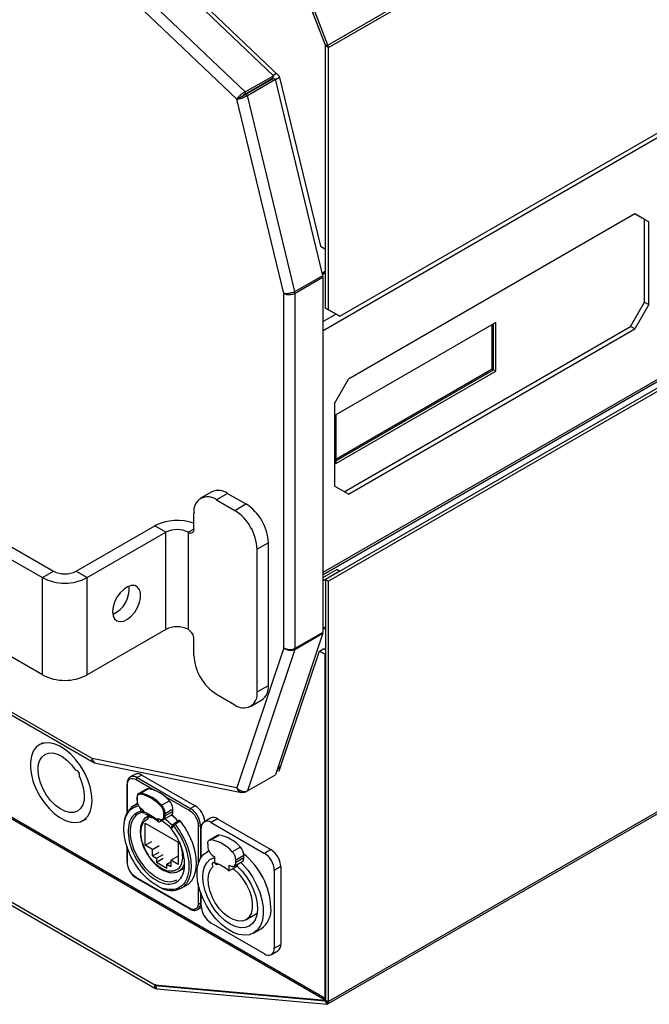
# Model space of a CAD drawing. Header units: millimetres. Extents: x 23 to 1798, y -1246 to 688.
# Tile 5 of 15: x 812 to 971, y -1103 to -855. Entities that reach past the tile are written whole.
import ezdxf

# ---------------------------------------------------------------- set-up
doc = ezdxf.new("R2010")
doc.units = ezdxf.units.MM

msp = doc.modelspace()

# ---------------------------------------------------------------- linework, layer by layer
at = {"color": 7, "linetype": 'Continuous', "lineweight": 25}
for p, q in [((890.02, -861.3), (1120.74, -728.1)), ((890.15, -861.94), (1120.74, -728.83)), ((892.98, -929.63), (1120.74, -798.15)), ((888.8, -933.19), (1120.74, -799.3)), ((876.29, -869.04), (839.45, -833.95)), ((840.4, -833.56), (877.73, -869.11)), ((869.21, -873.12), (832.38, -838.03)), ((867.06, -874.95), (830.6, -840.22)), ((889.4, -861.35), (883.02, -844.91)), ((890.02, -861.3), (883.64, -844.85)), ((883.55, -846.34), (889.44, -861.52)), ((888.8, -994.1), (1122.61, -859.13)), ((888.8, -994.68), (1123.08, -859.43)), ((1124.59, -860.19), (889.44, -995.94)), ((1125.46, -860.5), (890.15, -996.35)), ((889.4, -861.35), (890.02, -861.3)), ((889.44, -912.73), (889.44, -861.52)), ((890.15, -861.94), (889.44, -861.54)), ((889.44, -927.59), (889.44, -861.54)), ((890.15, -928), (890.15, -861.94)), ((869, -873.77), (876.07, -869.69)), ((869.05, -873.86), (876.12, -869.78)), ((869.21, -873.12), (876.29, -869.04)), ((869.72, -873.99), (876.79, -869.91)), ((876.29, -869.04), (876.07, -869.69)), ((876.79, -869.91), (876.12, -869.78)), ((877.04, -868.45), (876.19, -868.94)), ((888.76, -919.36), (876.79, -869.91)), ((877.81, -869.47), (876.82, -870.05)), ((877.73, -869.11), (888.1, -911.96)), ((869.21, -873.12), (869, -873.77)), ((867.77, -874.54), (867.06, -874.95)), ((878.91, -923.89), (867.06, -874.95)), ((869.72, -873.99), (869.05, -873.86)), ((881.69, -923.44), (869.72, -873.99)), ((967.29, -903.84), (895.17, -945.48)), ((967.29, -903.84), (970.83, -905.88)), ((969.77, -905.27), (967.29, -903.84)), ((970.83, -905.88), (969.77, -905.27)), ((969.77, -926.09), (969.77, -905.27)), ((970.83, -926.7), (970.83, -905.88)), ((888.1, -911.96), (889.44, -912.73)), ((881.69, -923.44), (888.76, -919.36)), ((881.73, -923.8), (888.8, -919.72)), ((888.8, -919.72), (888.47, -919.53)), ((889.44, -918.26), (888.61, -918.74)), ((889.44, -918.67), (888.7, -919.1)), ((888.8, -1009.2), (888.8, -919.72)), ((878.91, -1013.19), (878.91, -923.89)), ((881.73, -923.8), (881.35, -923.58)), ((881.73, -1013.28), (881.73, -923.8)), ((706.37, -927.73), (820.92, -993.85)), ((889.44, -927.59), (890.15, -928)), ((892.27, -929.22), (889.44, -927.59)), ((966.23, -932.21), (969.77, -926.09)), ((970.83, -926.7), (967.29, -932.83)), ((969.77, -926.09), (970.83, -926.7)), ((703.54, -929.36), (818.09, -995.49)), ((892.06, -929.1), (888.8, -930.98)), ((890.15, -928), (892.98, -929.63)), ((892.98, -929.63), (892.27, -929.22)), ((932.29, -931.19), (891.99, -954.46)), ((894.11, -973.85), (966.23, -932.21)), ((931.37, -942.91), (931.37, -931.72)), ((931.73, -943.11), (931.73, -931.52)), ((932.29, -943.44), (932.29, -931.19)), ((967.29, -932.83), (966.23, -932.21)), ((895.17, -974.46), (967.29, -932.83)), ((891.99, -965.64), (931.37, -942.91)), ((891.99, -966.05), (931.73, -943.11)), ((891.99, -966.71), (932.29, -943.44)), ((931.37, -942.91), (931.73, -943.11)), ((931.73, -943.11), (932.29, -943.44)), ((891.63, -951.6), (895.17, -945.48)), ((891.63, -951.6), (891.63, -972.42)), ((818.09, -1019.98), (703.54, -953.85)), ((891.99, -954.46), (891.99, -966.71)), ((889.86, -1102.95), (1140.18, -958.44)), ((1140.46, -957.8), (890.15, -1102.31)), ((860.76, -973.86), (857.93, -975.5)), ((864.76, -974.26), (861.93, -975.89)), ((864.76, -974.26), (869.36, -976.91)), ((895.17, -974.46), (891.63, -972.42)), ((861.93, -975.89), (866.53, -978.54)), ((866.53, -978.54), (869.36, -976.91)), ((856.28, -983.24), (856.28, -979.16)), ((826.58, -993.85), (846.38, -982.42)), ((829.41, -995.49), (849.21, -984.06)), ((849.21, -984.06), (846.38, -982.42)), ((849.21, -1008.55), (849.21, -984.06)), ((856.28, -983.24), (854.86, -984.06)), ((854.86, -1008.55), (854.86, -984.06)), ((875.02, -986.71), (872.19, -988.34)), ((875.02, -1022.64), (875.02, -986.71)), ((872.19, -1024.27), (872.19, -988.34)), ((818.09, -995.49), (820.92, -993.85)), ((826.58, -993.85), (829.41, -995.49)), ((892.34, -993.45), (888.8, -995.49)), ((893.05, -993.86), (888.8, -996.3)), ((892.34, -993.45), (893.05, -993.86)), ((830.6, -1041.09), (753.26, -996.45)), ((818.09, -1019.98), (818.09, -995.49)), ((829.41, -1019.98), (829.41, -995.49)), ((889.44, -995.94), (890.15, -996.35)), ((889.44, -995.94), (889.44, -1101.9)), ((890.15, -1102.31), (890.15, -996.35)), ((753.6, -997.32), (831.09, -1042.05)), ((849.21, -1008.55), (829.41, -1019.98)), ((888.76, -1009.51), (876.79, -1045.13)), ((881.69, -1013.59), (888.76, -1009.51)), ((881.73, -1013.28), (888.8, -1009.2)), ((888.76, -1009.51), (888.58, -1009.33)), ((889.44, -1007.88), (888.8, -1008.25)), ((889.44, -1008.18), (888.8, -1008.55)), ((856.28, -1015.09), (856.28, -1011)), ((878.91, -1013.19), (867.06, -1048.46)), ((881.69, -1013.59), (869.72, -1049.22)), ((877.77, -1044.2), (887.92, -1013.99)), ((887.92, -1013.99), (888.98, -1013.38)), ((887.92, -1013.99), (889.3, -1014.79)), ((888.98, -1013.38), (889.44, -1013.65)), ((889.44, -1014.71), (889.3, -1014.79)), ((889.3, -1101.41), (889.3, -1014.79)), ((872.19, -1024.27), (875.02, -1022.64)), ((861.93, -1024.88), (866.53, -1027.54)), ((870.53, -1027.93), (873.36, -1026.3)), ((889.33, -1101.94), (773.36, -1034.99)), ((773.91, -1034.8), (889.3, -1101.41)), ((818.18, -1037.13), (817.33, -1037.62)), ((867.06, -1048.46), (830.6, -1041.09)), ((831.57, -1042.22), (868.27, -1049.64)), ((877.15, -1044.07), (877.77, -1044.2)), ((877.29, -1043.65), (878.12, -1043.17)), ((878.19, -1042.96), (877.36, -1043.44)), ((877.77, -1043.37), (878.03, -1043.43)), ((841.38, -1045.06), (840.24, -1045.71)), ((840.24, -1045.71), (840.3, -1045.68)), ((841.71, -1046.37), (846.32, -1049.04)), ((843.13, -1045.23), (841.99, -1045.88)), ((841.99, -1045.88), (855.43, -1053.64)), ((843.13, -1045.23), (856.56, -1052.99)), ((869.72, -1049.22), (876.79, -1045.13)), ((839.4, -1047.48), (839.4, -1054.76)), ((839.52, -1054.55), (839.52, -1047.64)), ((844.33, -1048.74), (842.35, -1049.88)), ((842.82, -1049.79), (844.8, -1048.65)), ((869.21, -1049.51), (869.72, -1049.22)), ((841.88, -1050.88), (841.88, -1051.54)), ((841.94, -1050.96), (841.94, -1051.62)), ((848.12, -1052.85), (850.1, -1051.71)), ((848.58, -1050.34), (855.15, -1054.13)), ((842.09, -1052.39), (841.09, -1052.96)), ((842.56, -1053.25), (843.01, -1054.39)), ((849.01, -1054.88), (850.99, -1053.73)), ((850.99, -1054.4), (850.99, -1053.73)), ((856.56, -1052.99), (855.43, -1053.64)), ((828.33, -1056.68), (829.18, -1056.19)), ((843.65, -1054.6), (843.65, -1054.75)), ((843.66, -1054.65), (843.66, -1054.75)), ((844.64, -1055.59), (844.54, -1055.65)), ((845.51, -1055.95), (845.96, -1055.99)), ((847.54, -1056.39), (847.24, -1056.56)), ((847.24, -1056.56), (847.24, -1056.94)), ((847.73, -1056.93), (848.37, -1056.57)), ((848.59, -1056.46), (850.57, -1055.32)), ((848.72, -1055.54), (848.72, -1054.88)), ((850.99, -1054.4), (849.01, -1055.54)), ((849.01, -1055.54), (849.01, -1054.88)), ((852.57, -1056.71), (851.23, -1057.48)), ((860.47, -1056.08), (858.84, -1057.02)), ((862.22, -1056.25), (860.59, -1057.19)), ((862.22, -1056.25), (875.65, -1064.01)), ((843.99, -1062.9), (843.99, -1057.35)), ((843.99, -1057.35), (852.33, -1062.16)), ((851.1, -1057.6), (850.55, -1058.38)), ((850.6, -1058.77), (851.15, -1057.99)), ((852.92, -1056.86), (851.58, -1057.64)), ((857.34, -1057.93), (857.34, -1067.69)), ((858.27, -1057.71), (857.9, -1057.93)), ((857.9, -1057.93), (857.9, -1066.27)), ((858.12, -1065.92), (858.12, -1058.62)), ((860.59, -1057.19), (874.03, -1064.95)), ((862.21, -1060.43), (860.16, -1061.61)), ((862.68, -1060.34), (860.63, -1061.52)), ((839.4, -1063.08), (839.4, -1067.07)), ((839.52, -1067.24), (839.52, -1063.42)), ((843.99, -1062.9), (845.67, -1061.93)), ((845.83, -1063.96), (843.99, -1062.9)), ((845.83, -1063.96), (847.51, -1062.99)), ((845.83, -1065.6), (845.83, -1063.96)), ((852.33, -1062.16), (852.33, -1067.72)), ((859.74, -1062.53), (859.74, -1063.19)), ((867.98, -1063.4), (865.93, -1064.58)), ((875.65, -1064.01), (874.03, -1064.95)), ((846.45, -1098.14), (788.81, -1064.87)), ((846.45, -1098.96), (788.81, -1065.68)), ((845.83, -1065.6), (847.51, -1064.62)), ((845.83, -1065.6), (846.85, -1066.19)), ((846.85, -1066.19), (848.53, -1065.21)), ((846.85, -1066.19), (846.85, -1067.25)), ((848.53, -1066.28), (846.85, -1067.25)), ((850.49, -1066.66), (852.18, -1065.68)), ((850.49, -1066.66), (850.49, -1068.29)), ((852.33, -1067.72), (850.49, -1066.66)), ((860.01, -1064.31), (859.5, -1064.61)), ((861.16, -1065.64), (861.51, -1065.85)), ((861.51, -1067.34), (861.51, -1065.85)), ((866.81, -1066.61), (868.86, -1065.42)), ((868.86, -1066.09), (866.81, -1067.27)), ((866.81, -1067.27), (866.81, -1066.61)), ((868.86, -1066.09), (868.86, -1065.42)), ((849.47, -1068.76), (846.85, -1067.25)), ((849.47, -1067.7), (850.49, -1067.11)), ((849.47, -1068.76), (849.47, -1067.7)), ((849.47, -1067.7), (850.49, -1068.29)), ((852.49, -1069.42), (853.8, -1068.66)), ((861.51, -1067.06), (861.06, -1067.32)), ((862.23, -1067.58), (861.84, -1067.8)), ((861.84, -1067.8), (862.41, -1067.65)), ((865.05, -1067.89), (865.4, -1068.09)), ((865.05, -1067.89), (865.05, -1069.38)), ((865.05, -1069.38), (867.17, -1068.15)), ((866.4, -1068.19), (868.45, -1067.01)), ((867.17, -1067.75), (867.17, -1068.15)), ((878.13, -1068.29), (876.5, -1069.23)), ((878.13, -1068.29), (878.13, -1087.89)), ((855.15, -1078.79), (841.71, -1071.03)), ((841.79, -1071.22), (855.23, -1078.97)), ((876.5, -1069.23), (876.5, -1088.83)), ((853.08, -1073.75), (854.43, -1072.97)), ((857.34, -1072.66), (857.34, -1077.52)), ((857.9, -1074.73), (857.9, -1077.52)), ((858.12, -1078.22), (858.12, -1075.32)), ((857.18, -1079.13), (858.13, -1078.57)), ((858.12, -1077.4), (857.9, -1077.52)), ((857.18, -1079.13), (857.13, -1079.15)), ((869.35, -1081.67), (872.21, -1080.02)), ((874.03, -1090.26), (860.59, -1082.5)), ((871.3, -1085.05), (873.21, -1083.94)), ((876.5, -1088.83), (878.13, -1087.89)), ((875.78, -1090.43), (877.4, -1089.49)), ((846.44, -1098.07), (889.33, -1101.94)), ((846.55, -1098.08), (846.45, -1098.14)), ((846.45, -1098.96), (846.45, -1098.14)), ((846.52, -1098.17), (846.7, -1099.06)), ((846.73, -1098.09), (846.54, -1098.21)), ((846.54, -1098.21), (889.35, -1102.07)), ((846.54, -1098.21), (846.89, -1099.12)), ((846.89, -1099.12), (889.7, -1102.98)), ((889.44, -1101.33), (889.3, -1101.41)), ((889.44, -1101.81), (889.33, -1101.94)), ((889.7, -1102.98), (889.35, -1102.07)), ((889.4, -1102.04), (890.02, -1102.8)), ((889.44, -1101.9), (890.15, -1102.31))]:
    msp.add_line(p, q, dxfattribs=at)
at = {"color": 7, "linetype": 'Continuous', "lineweight": 25, "flags": 128}
for points in [[(835.77, -1004.06), (835.9, -1005.09), (836.29, -1005.89), (836.89, -1006.4), (837.68, -1006.58), (838.59, -1006.43), (839.55, -1005.95), (840.49, -1005.18), (841.35, -1004.18), (842.05, -1003.01), (842.55, -1001.78), (842.81, -1000.55), (842.81, -999.44), (842.55, -998.52), (842.05, -997.86), (841.35, -997.51), (840.49, -997.49), (839.55, -997.81), (838.59, -998.44), (837.68, -999.33), (836.89, -1000.43), (836.29, -1001.64), (835.9, -1002.88), (835.77, -1004.06)], [(830.61, -1051.64), (830.48, -1049.97), (830.11, -1048.2), (829.51, -1046.4), (828.69, -1044.62), (827.68, -1042.93), (826.52, -1041.37), (825.24, -1040), (823.88, -1038.85), (822.48, -1037.98), (821.1, -1037.4), (819.77, -1037.13), (818.55, -1037.18), (817.46, -1037.56), (816.54, -1038.24), (815.82, -1039.21), (815.33, -1040.43), (815.08, -1041.87), (815.08, -1043.48), (815.33, -1045.21), (815.82, -1047), (816.54, -1048.8), (817.46, -1050.54), (818.55, -1052.17), (819.77, -1053.65), (821.1, -1054.91), (822.48, -1055.92), (823.88, -1056.65), (825.24, -1057.08), (826.52, -1057.19), (827.68, -1056.97), (828.69, -1056.44), (829.51, -1055.61), (830.11, -1054.51), (830.48, -1053.17), (830.61, -1051.64)], [(827.41, -1045.61), (828.06, -1047.17), (828.48, -1048.73), (828.66, -1050.22), (828.59, -1051.58), (828.26, -1052.75), (827.7, -1053.67), (826.93, -1054.31), (825.98, -1054.64), (824.9, -1054.64), (823.72, -1054.32), (822.51, -1053.69), (821.31, -1052.78), (820.18, -1051.62), (819.16, -1050.26), (818.3, -1048.78), (817.64, -1047.22), (817.2, -1045.66), (817.01, -1044.16), (817.07, -1042.79), (817.38, -1041.61), (817.92, -1040.68), (818.68, -1040.02), (819.62, -1039.67), (820.7, -1039.65), (821.87, -1039.95), (823.08, -1040.57), (824.29, -1041.47), (825.42, -1042.61), (826.45, -1043.96)], [(841.09, -1052.96), (841.42, -1052.79), (842.14, -1052.54)], [(843.97, -1068.57), (843.95, -1068.55), (842.86, -1067.1), (841.92, -1065.52), (841.17, -1063.86), (840.63, -1062.18), (840.33, -1060.54), (840.27, -1059.01), (840.46, -1057.63), (840.9, -1056.47), (840.94, -1056.38)], [(852.59, -1062.02), (852.63, -1062.09), (853.26, -1064.19), (853.42, -1066.15), (853.09, -1067.72), (852.34, -1068.85), (851.16, -1069.47), (849.7, -1069.44), (848.16, -1068.82), (846.62, -1067.67), (845.16, -1066), (843.98, -1064.02), (843.22, -1062.02), (842.9, -1060.08), (843.05, -1058.29), (843.69, -1056.93), (844.7, -1056.15), (844.7, -1056.15)], [(843.54, -1056.63), (844.02, -1056.04), (844.64, -1055.59)], [(844.65, -1055.63), (844.65, -1055.63), (844.67, -1055.64), (844.7, -1055.63), (844.75, -1055.62)], [(844.75, -1055.62), (844.78, -1055.7), (844.81, -1055.79), (844.82, -1055.87), (844.82, -1055.95), (844.81, -1056.02), (844.78, -1056.08), (844.75, -1056.12), (844.7, -1056.15)], [(844.75, -1055.62), (844.72, -1055.52), (844.71, -1055.44), (844.74, -1055.38), (844.78, -1055.34), (844.85, -1055.35), (844.92, -1055.39), (844.99, -1055.46), (845.03, -1055.54)], [(848.59, -1056.46), (848.38, -1056.54), (848.38, -1056.54)], [(850.63, -1055.07), (851.46, -1055.88), (852.39, -1056.95)], [(852.92, -1056.86), (852.87, -1056.81), (852.82, -1056.76), (852.76, -1056.72), (852.7, -1056.7), (852.65, -1056.69), (852.6, -1056.69), (852.57, -1056.71)], [(851.23, -1057.48), (851.26, -1057.47), (851.31, -1057.46), (851.36, -1057.47), (851.42, -1057.5), (851.47, -1057.53), (851.53, -1057.58), (851.58, -1057.64)], [(851.58, -1057.64), (852.75, -1059.33), (853.75, -1061.13), (854.55, -1063), (855.13, -1064.88), (855.47, -1066.72), (855.57, -1068.46), (855.41, -1070.04), (855.01, -1071.43), (854.37, -1072.58), (853.52, -1073.46), (853.09, -1073.75)], [(854.43, -1072.97), (854.87, -1072.68), (855.72, -1071.8), (856.35, -1070.66), (856.76, -1069.27), (856.91, -1067.68), (856.82, -1065.94), (856.47, -1064.11), (855.89, -1062.23), (855.09, -1060.35), (854.09, -1058.55), (852.92, -1056.86)], [(859.74, -1062.53), (859.76, -1062.29), (859.8, -1062.08), (859.88, -1061.9), (859.98, -1061.75), (860.11, -1061.64), (860.27, -1061.56), (860.44, -1061.52), (860.63, -1061.52)], [(868.06, -1067.23), (868.58, -1067.75), (869.89, -1069.3), (871.06, -1071.02), (872.05, -1072.86), (872.84, -1074.76), (873.39, -1076.66), (873.69, -1078.51), (873.73, -1080.24), (873.5, -1081.79), (873.03, -1083.14), (872.31, -1084.22), (871.38, -1085), (870.25, -1085.47), (868.98, -1085.6), (867.59, -1085.39), (866.14, -1084.85), (864.66, -1084), (863.2, -1082.86), (861.82, -1081.46), (860.54, -1079.86), (859.42, -1078.1), (858.49, -1076.24), (857.77, -1074.33), (857.29, -1072.44), (857.07, -1070.62), (857.11, -1068.94), (857.41, -1067.44), (857.96, -1066.17), (858.74, -1065.17), (859.74, -1064.48), (860.03, -1064.35)], [(867.17, -1068.15), (868.41, -1069.4), (869.54, -1070.85), (870.51, -1072.44), (871.3, -1074.12), (871.87, -1075.83), (872.21, -1077.5), (872.29, -1079.07), (872.12, -1080.49), (871.7, -1081.7), (871.05, -1082.65), (870.19, -1083.32), (869.16, -1083.67), (867.98, -1083.7), (866.72, -1083.4), (865.4, -1082.79), (864.08, -1081.88), (862.81, -1080.72), (861.64, -1079.33), (860.61, -1077.78), (859.75, -1076.13), (859.1, -1074.42), (858.68, -1072.73), (858.51, -1071.12), (858.59, -1069.64), (858.92, -1068.35), (859.5, -1067.31), (860.29, -1066.54), (861.26, -1066.07), (861.51, -1066.01)], [(851.91, -1071.71), (851.31, -1071.98), (850.22, -1072.17), (849.01, -1072.03), (847.74, -1071.58), (846.43, -1070.82), (845.16, -1069.8), (843.97, -1068.57)], [(866.05, -1068.8), (866.4, -1069.06), (867.56, -1070.13), (868.62, -1071.42), (869.53, -1072.87), (870.25, -1074.42), (870.73, -1075.98), (870.97, -1077.49), (870.94, -1078.88), (870.65, -1080.07), (870.11, -1081.01), (869.35, -1081.67), (868.4, -1082), (867.32, -1081.99), (866.14, -1081.65), (864.92, -1080.98), (863.73, -1080.02), (862.62, -1078.82), (861.64, -1077.43), (860.84, -1075.92), (860.25, -1074.35), (859.9, -1072.81), (859.82, -1071.36), (859.99, -1070.08), (860.43, -1069.02), (861.09, -1068.23), (861.09, -1068.23)], [(861.09, -1068.23), (860.96, -1067.96), (860.91, -1067.69), (860.95, -1067.46), (861.06, -1067.32), (861.25, -1067.29), (861.46, -1067.37), (861.67, -1067.55), (861.84, -1067.8)], [(855.23, -1078.97), (855.23, -1078.97), (855.22, -1078.97)]]:
    msp.add_lwpolyline(points, dxfattribs=at)
at = {"color": 7, "linetype": 'Continuous', "lineweight": 25}
for centre, radius, start, end in [((888.92, -861.55), 0.521, 1.1054, 22.0216), ((888.33, -861.98), 1.82, 1.1084, 22.0205), ((866.16, -875.47), 2.41, 24.4694, 35.5306), ((862.42, -977.53), 4.02, 54.3823, 114.3073), ((859.73, -978.6), 3.49, 50.7967, 189.214), ((862.73, -987.27), 12.29, 2.6055, 57.3945), ((859.91, -988.9), 12.29, 2.6055, 57.3945), ((852.08, -993.61), 12.56, 70.4882, 117.0218), ((852.03, -989.52), 6.15, 62.6096, 117.3903), ((855.42, -983.38), 0.873, 230.7967, 9.2143), ((823.75, -988.4), 6.15, 242.6093, 297.3905), ((823.75, -984.57), 12.3, 242.6096, 297.3903), ((832.82, -998.28), 7.16, 294.8634, 5.142), ((852.03, -1014.01), 6.15, 62.6096, 117.3903), ((853.21, -1011.14), 3.07, 2.6054, 57.3945), ((868.56, -1014.53), 12.29, 182.6055, 237.3945), ((823.75, -1009.07), 12.3, 242.6096, 297.3903), ((868.74, -1024.83), 3.49, 230.7968, 9.214), ((871.18, -1023.11), 3.86, 304.2779, 7.0344), ((826.2, -1045.21), 1.27, 341.3843, 78.6159), ((840.96, -1047.34), 1.78, 54.6036, 111.8016), ((842.1, -1046.66), 1.76, 54.3822, 114.3068), ((842.33, -1046.4), 0.615, 122.6035, 177.3953), ((839.6, -1047.46), 0.201, 185.6986, 245.6236), ((844.7, -1049.4), 0.755, 82.1561, 119.0624), ((843.08, -1057.75), 9.26, 40.694, 79.3114), ((841.98, -1050.89), 0.101, 114.3732, 174.3025), ((841.98, -1050.87), 0.101, 185.6963, 245.6251), ((841.98, -1051.53), 0.101, 185.6949, 245.6266), ((842.92, -1050.69), 0.991, 125.1801, 186.1323), ((842.72, -1050.54), 0.755, 82.1561, 119.0624), ((842.96, -1049.98), 0.236, 125.3244, 197.6057), ((841.1, -1058.89), 9.26, 40.694, 79.3114), ((847.87, -1053.89), 3.12, 2.8586, 44.32), ((844.3, -1057.64), 5.67, 124.5545, 180.0426), ((842.77, -1052.88), 1.53, 278.7698, 299.8954), ((843.31, -1053.84), 0.101, 174.3809, 234.2237), ((848.39, -1053.3), 0.518, 120.4399, 151.8581), ((845.89, -1055.03), 3.12, 2.8586, 44.32), ((855.76, -1054.16), 0.615, 122.6035, 177.3953), ((852.53, -1058.17), 5.38, 2.6055, 57.3945), ((853.6, -1057.57), 5.45, 6.8566, 57.1668), ((843.95, -1057.94), 3.39, 98.6105, 152.6377), ((843.42, -1054.45), 0.139, 278.3323, 299.8212), ((843.72, -1054.6), 0.077, 181.7117, 219.826), ((845.18, -1055.88), 0.551, 159.5302, 209.127), ((845.59, -1055.37), 0.581, 197.0362, 261.9963), ((846.09, -1055.72), 0.627, 176.6531, 201.1431), ((847.1, -1056.29), 0.313, 254.8771, 297.1121), ((847.48, -1056.53), 0.24, 123.8586, 187.1608), ((847.55, -1056.29), 0.101, 174.3905, 234.1167), ((848.08, -1055.68), 0.936, 303.185, 8.1274), ((848.87, -1054.6), 0.307, 242.6069, 297.3944), ((848.87, -1055.27), 0.307, 242.6069, 297.3944), ((843.16, -1064.84), 10.3, 41.8124, 56.2789), ((850.03, -1054.52), 0.963, 304.1898, 7.1227), ((840.84, -1066.46), 14.88, 39.5578, 48.8491), ((861.19, -1057.68), 1.76, 54.3821, 114.3069), ((850.84, -1058.55), 0.331, 149.7714, 223.1378), ((851.37, -1057.77), 0.32, 148.3053, 224.6353), ((857.62, -1057.38), 0.615, 242.6094, 297.3912), ((859.62, -1058.38), 1.53, 50.7966, 189.2142), ((858.91, -1070.62), 9.26, 40.6944, 79.3109), ((862.57, -1061.09), 0.755, 82.1573, 119.0641), ((860.96, -1069.44), 9.26, 40.6944, 79.3109), ((862.81, -1063.05), 3.07, 182.6051, 237.395), ((865.75, -1065.58), 3.12, 2.859, 44.3193), ((872.75, -1068.54), 5.38, 2.6055, 57.3945), ((863.7, -1066.76), 3.12, 2.859, 44.3193), ((867.91, -1066.21), 0.959, 304.0577, 7.2541), ((857.21, -1079.48), 18.47, 2.9174, 50.9459), ((871.13, -1069.48), 5.38, 2.6055, 57.3945), ((839.6, -1067.05), 0.201, 185.6986, 245.6236), ((850.75, -1066.66), 3.26, 303.1117, 345.5924), ((858.84, -1076.05), 9.11, 47.0623, 72.9431), ((865.95, -1067.41), 0.873, 230.796, 9.2141), ((841.91, -1071.05), 0.197, 173.7009, 234.9875), ((850.64, -1068.46), 5.83, 239.039, 294.8313), ((855.35, -1078.81), 0.204, 174.5908, 231.9358), ((856.21, -1077.72), 1.7, 304.5585, 6.7536), ((857.62, -1076.98), 0.615, 242.6094, 297.3912), ((863.49, -1077.97), 5.38, 182.6057, 237.3943), ((869.75, -1079.13), 5.93, 305.6498, 5.6624), ((874.99, -1089.07), 1.53, 230.7972, 9.2136), ((876.44, -1088.09), 1.7, 304.5592, 6.7529), ((846.6, -1097.88), 0.305, 239.4748, 254.4384), ((846.99, -1098.03), 1.07, 239.4923, 254.4298), ((889.2, -1101.91), 0.246, 327.6559, 2.3502), ((889.29, -1102.34), 0.859, 327.6523, 2.3504)]:
    msp.add_arc(centre, radius, start, end, dxfattribs=at)
for points, knots in [([(869.21, -873.12), (869, -873.2), (868.78, -873.32), (868.35, -873.6), (868.13, -873.76), (867.74, -874.11), (867.56, -874.29), (867.26, -874.64), (867.14, -874.8), (867.06, -874.95)], [0, 0, 0, 0, 0.25, 0.25, 0.5, 0.5, 0.75, 0.75, 1, 1, 1, 1]), ([(867.06, -874.95), (867.23, -874.95), (867.43, -874.93), (867.88, -874.85), (868.13, -874.78), (868.62, -874.61), (868.87, -874.51), (869.33, -874.27), (869.54, -874.14), (869.72, -873.99)], [0, 0, 0, 0, 0.25, 0.25, 0.5, 0.5, 0.75, 0.75, 1, 1, 1, 1]), ([(867.77, -874.54), (867.92, -874.51), (868.16, -874.43), (868.64, -874.19), (868.88, -874.03), (869.05, -873.86)], [0, 0, 0, 0, 0.5, 0.5, 1, 1, 1, 1]), ([(869, -873.77), (868.87, -873.81), (868.73, -873.85), (868.6, -873.92), (868.58, -873.93)], [0, 0, 0, 0, 0.8711608, 1, 1, 1, 1]), ([(881.69, -923.44), (881.5, -923.54), (881.28, -923.63), (880.8, -923.79), (880.54, -923.85), (880.02, -923.93), (879.77, -923.96), (879.3, -923.96), (879.08, -923.93), (878.91, -923.89)], [0, 0, 0, 0, 0.25, 0.25, 0.5, 0.5, 0.75, 0.75, 1, 1, 1, 1]), ([(878.91, -923.89), (879.09, -923.99), (879.31, -924.07), (879.8, -924.17), (880.06, -924.19), (880.58, -924.18), (880.84, -924.14), (881.33, -924.01), (881.55, -923.92), (881.73, -923.8)], [0, 0, 0, 0, 0.25, 0.25, 0.5, 0.5, 0.75, 0.75, 1, 1, 1, 1]), ([(878.91, -1013.19), (879.09, -1013.31), (879.31, -1013.4), (879.8, -1013.53), (880.06, -1013.57), (880.58, -1013.58), (880.84, -1013.56), (881.33, -1013.46), (881.55, -1013.38), (881.73, -1013.28)], [0, 0, 0, 0, 0.25, 0.25, 0.5, 0.5, 0.75, 0.75, 1, 1, 1, 1]), ([(881.69, -1013.59), (881.5, -1013.7), (881.28, -1013.78), (880.8, -1013.86), (880.54, -1013.86), (880.02, -1013.79), (879.77, -1013.71), (879.3, -1013.5), (879.08, -1013.35), (878.91, -1013.19)], [0, 0, 0, 0, 0.25, 0.25, 0.5, 0.5, 0.75, 0.75, 1, 1, 1, 1]), ([(830.6, -1041.09), (830.67, -1041.31), (830.82, -1041.75), (831.2, -1042.13), (831.48, -1042.17), (831.58, -1042.19)], [0, 0, 0, 0, 0.392593, 0.785191, 1, 1, 1, 1]), ([(831.05, -1042.03), (831.05, -1042.03), (830.89, -1041.99), (830.69, -1041.68), (830.63, -1041.29), (830.6, -1041.09)], [0, 0, 0, 0, 0.000103, 0.500055, 1, 1, 1, 1]), ([(840.32, -1045.69), (840.16, -1045.79), (839.82, -1045.99), (839.54, -1046.54), (839.4, -1047.05), (839.41, -1047.39), (839.42, -1047.5)], [0, 0, 0, 0, 0.274735, 0.588783, 0.861901, 1, 1, 1, 1]), ([(867.06, -1048.46), (867.23, -1048.65), (867.43, -1048.82), (867.88, -1049.1), (868.13, -1049.2), (868.62, -1049.34), (868.87, -1049.37), (869.33, -1049.35), (869.54, -1049.3), (869.72, -1049.22)], [0, 0, 0, 0, 0.25, 0.25, 0.5, 0.5, 0.75, 0.75, 1, 1, 1, 1]), ([(869.21, -1049.51), (869, -1049.61), (868.78, -1049.66), (868.35, -1049.67), (868.13, -1049.62), (867.74, -1049.43), (867.56, -1049.28), (867.26, -1048.92), (867.14, -1048.7), (867.06, -1048.46)], [0, 0, 0, 0, 0.25, 0.25, 0.5, 0.5, 0.75, 0.75, 1, 1, 1, 1]), ([(842.73, -1050.05), (842.7, -1050.05), (842.65, -1050.05), (842.57, -1050.05), (842.49, -1050.06), (842.39, -1050.09), (842.27, -1050.15), (842.15, -1050.26), (842.05, -1050.39), (841.99, -1050.56), (841.94, -1050.75), (841.94, -1050.89), (841.94, -1050.96)], [0, 0, 0, 0, 0.061242, 0.122192, 0.183173, 0.244509, 0.372167, 0.500079, 0.627737, 0.755649, 0.877762, 1, 1, 1, 1]), ([(841.94, -1051.62), (841.94, -1051.66), (841.94, -1051.74), (841.95, -1051.85), (841.97, -1051.97), (841.99, -1052.09), (842.04, -1052.29), (842.14, -1052.55), (842.3, -1052.88), (842.51, -1053.19), (842.71, -1053.43), (842.89, -1053.6), (843.05, -1053.73), (843.16, -1053.8), (843.21, -1053.83)], [0, 0, 0, 0, 0.0482835, 0.0961682, 0.1439292, 0.1918436, 0.240186, 0.3700224, 0.5000485, 0.629885, 0.7599112, 0.8401138, 0.9197154, 1, 1, 1, 1]), ([(847.93, -1053.05), (847.86, -1052.98), (847.72, -1052.84), (847.52, -1052.64), (847.31, -1052.44), (847.1, -1052.25), (846.88, -1052.07), (846.52, -1051.77), (846, -1051.38), (845.33, -1050.96), (844.66, -1050.61), (844.07, -1050.37), (843.56, -1050.21), (843.14, -1050.11), (842.87, -1050.07), (842.73, -1050.05)], [0, 0, 0, 0, 0.0413466, 0.0826138, 0.1238431, 0.1650763, 0.2063551, 0.247721, 0.3738331, 0.5000154, 0.6261275, 0.7523098, 0.8349133, 0.9173654, 1, 1, 1, 1]), ([(843.21, -1053.83), (843.32, -1053.89), (843.43, -1054), (843.6, -1054.26), (843.66, -1054.4), (843.69, -1054.54)], [0, 0, 0, 0, 0.5, 0.5, 1, 1, 1, 1]), ([(843.25, -1053.92), (843.3, -1053.96), (843.41, -1054.03), (843.54, -1054.21), (843.63, -1054.41), (843.64, -1054.54), (843.65, -1054.6)], [0, 0, 0, 0, 0.2500029, 0.500002, 0.7499987, 1, 1, 1, 1]), ([(848.72, -1054.88), (848.72, -1054.84), (848.72, -1054.77), (848.71, -1054.66), (848.7, -1054.54), (848.66, -1054.38), (848.61, -1054.18), (848.51, -1053.93), (848.39, -1053.68), (848.25, -1053.45), (848.1, -1053.24), (847.99, -1053.12), (847.93, -1053.05)], [0, 0, 0, 0, 0.061242, 0.122192, 0.183173, 0.244509, 0.372167, 0.500079, 0.627737, 0.755649, 0.877762, 1, 1, 1, 1]), ([(849.42, -1073.99), (849.4, -1073.99), (848.61, -1074.02), (846.78, -1073.07), (844.19, -1071.18), (841.77, -1068.32), (839.91, -1064.97), (838.8, -1061.55), (838.43, -1058.28), (838.9, -1056.58), (839.15, -1055.7)], [0, 0, 0, 0, 0.005224, 0.144091, 0.282958, 0.429394, 0.57583, 0.714697, 0.853564, 1, 1, 1, 1]), ([(843.01, -1054.39), (841.7, -1054.59), (840.71, -1055.42), (839.61, -1058.12), (839.55, -1059.91), (840.4, -1063.82), (841.3, -1065.84), (843.76, -1069.39), (845.26, -1070.84), (848.34, -1072.62), (849.84, -1072.9), (852.3, -1072.19), (853.2, -1071.2), (854.06, -1068.28), (853.99, -1066.42), (852.9, -1062.46), (851.9, -1060.47), (850.6, -1058.77)], [0, 0, 0, 0, 0.125, 0.125, 0.25, 0.25, 0.375, 0.375, 0.5, 0.5, 0.625, 0.625, 0.75, 0.75, 0.875, 0.875, 1, 1, 1, 1]), ([(843.44, -1056.74), (843.29, -1057), (843, -1057.54), (842.78, -1058.53), (842.72, -1059.6), (842.82, -1060.72), (842.99, -1061.61), (843.15, -1062.12), (843.19, -1062.24)], [0, 0, 0, 0, 0.186588, 0.384739, 0.575847, 0.757385, 0.944881, 1, 1, 1, 1]), ([(843.01, -1054.39), (843.02, -1054.41), (843.03, -1054.44), (843.06, -1054.48), (843.09, -1054.53), (843.14, -1054.57), (843.21, -1054.61), (843.28, -1054.63), (843.37, -1054.63), (843.42, -1054.6), (843.44, -1054.59)], [0, 0, 0, 0, 0.09835, 0.178448, 0.240305, 0.379737, 0.500407, 0.681765, 0.84419, 1, 1, 1, 1]), ([(843.69, -1054.54), (843.69, -1054.56), (843.68, -1054.6), (843.67, -1054.64), (843.66, -1054.65)], [0, 0, 0, 0, 0.495537, 1, 1, 1, 1]), ([(843.9, -1055), (844.12, -1055.07), (844.67, -1055.24), (845.6, -1055.73), (846.51, -1056.32), (847.05, -1056.79), (847.25, -1056.96)], [0, 0, 0, 0, 0.207859, 0.517122, 0.821683, 1, 1, 1, 1]), ([(844.57, -1055.23), (844.57, -1055.29), (844.57, -1055.43), (844.62, -1055.56), (844.65, -1055.63)], [0, 0, 0, 0, 0.480988, 1, 1, 1, 1]), ([(844.65, -1055.63), (844.65, -1055.64), (844.66, -1055.65), (844.67, -1055.68), (844.68, -1055.7), (844.68, -1055.71), (844.68, -1055.71), (844.68, -1055.71)], [0, 0, 0, 0, 0.09395, 0.37117, 0.650994, 0.946285, 1, 1, 1, 1]), ([(846.97, -1056.44), (846.98, -1056.42), (846.99, -1056.39), (847.01, -1056.34), (847.04, -1056.29), (847.08, -1056.25), (847.14, -1056.22), (847.22, -1056.21), (847.29, -1056.21), (847.37, -1056.24), (847.43, -1056.26), (847.45, -1056.28)], [0, 0, 0, 0, 0.081034, 0.161718, 0.243, 0.371252, 0.50007, 0.628322, 0.75714, 0.878431, 1, 1, 1, 1]), ([(847.02, -1056.59), (847.01, -1056.56), (846.99, -1056.51), (846.98, -1056.46), (846.97, -1056.44)], [0, 0, 0, 0, 0.504462, 1, 1, 1, 1]), ([(847.24, -1056.94), (847.2, -1056.9), (847.16, -1056.85), (847.08, -1056.73), (847.05, -1056.66), (847.02, -1056.59)], [0, 0, 0, 0, 0.5, 0.5, 1, 1, 1, 1]), ([(847.34, -1056.33), (847.36, -1056.33), (847.39, -1056.32), (847.46, -1056.35), (847.49, -1056.37)], [0, 0, 0, 0, 0.487937, 1, 1, 1, 1]), ([(847.45, -1056.28), (847.48, -1056.3), (847.55, -1056.33), (847.64, -1056.37), (847.74, -1056.41), (847.83, -1056.43), (847.97, -1056.46), (848.16, -1056.45), (848.36, -1056.38), (848.52, -1056.24), (848.63, -1056.07), (848.69, -1055.89), (848.72, -1055.72), (848.72, -1055.6), (848.72, -1055.54)], [0, 0, 0, 0, 0.048284, 0.096168, 0.143929, 0.191844, 0.240186, 0.370022, 0.500049, 0.629885, 0.759911, 0.840114, 0.919715, 1, 1, 1, 1]), ([(847.49, -1056.37), (847.59, -1056.42), (847.79, -1056.52), (848.08, -1056.58), (848.26, -1056.56), (848.35, -1056.55)], [0, 0, 0, 0, 0.3309579, 0.6655628, 1, 1, 1, 1]), ([(848.18, -1056.67), (848.65, -1056.98), (849.51, -1057.54), (850.29, -1058.43), (850.65, -1058.84)], [0, 0, 0, 0, 0.5381907, 1, 1, 1, 1]), ([(848.35, -1056.55), (848.35, -1056.55), (848.44, -1056.55), (848.52, -1056.5), (848.59, -1056.46)], [0, 0, 0, 0, 0.007913, 1, 1, 1, 1]), ([(847.24, -1056.94), (847.3, -1056.99), (847.37, -1057.02), (847.54, -1057.02), (847.64, -1056.99), (847.73, -1056.93)], [0, 0, 0, 0, 0.5, 0.5, 1, 1, 1, 1]), ([(851.15, -1057.99), (851.83, -1058.99), (853.24, -1061.05), (854.6, -1064.57), (855.14, -1067.94), (854.82, -1070.8), (853.69, -1072.92), (851.87, -1074.17), (850.23, -1074.05), (849.42, -1073.99)], [0, 0, 0, 0, 0.1392675, 0.2861267, 0.4329857, 0.5722537, 0.711521, 0.8583804, 1, 1, 1, 1]), ([(850.56, -1058.86), (850.64, -1058.96), (851.08, -1059.52), (851.46, -1060.15), (851.76, -1060.66)], [0, 0, 0, 0, 0.185503, 1, 1, 1, 1]), ([(851.23, -1057.49), (851.21, -1057.5), (851.16, -1057.53), (851.12, -1057.57), (851.1, -1057.6), (851.1, -1057.6)], [0, 0, 0, 0, 0.428891, 0.9652146, 1, 1, 1, 1]), ([(843.19, -1062.24), (843.24, -1062.41), (843.38, -1062.87), (843.74, -1063.78), (844.12, -1064.49), (844.35, -1064.93)], [0, 0, 0, 0, 0.193858, 0.502088, 1, 1, 1, 1]), ([(844.35, -1064.93), (844.64, -1065.39), (845.04, -1066.03), (845.71, -1066.87), (846.08, -1067.31), (846.33, -1067.53), (846.33, -1067.53)], [0, 0, 0, 0, 0.482067, 0.67599, 0.994375, 1, 1, 1, 1]), ([(839.42, -1067.08), (839.42, -1067.2), (839.41, -1067.48), (839.5, -1067.98), (839.7, -1068.66), (839.94, -1069.14), (840.1, -1069.43)], [0, 0, 0, 0, 0.158397, 0.390419, 0.621598, 1, 1, 1, 1]), ([(846.33, -1067.53), (846.57, -1067.76), (847.07, -1068.24), (847.87, -1068.83), (848.72, -1069.32), (849.59, -1069.66), (850.47, -1069.85), (851.33, -1069.83), (852.04, -1069.68), (852.4, -1069.44), (852.52, -1069.36)], [0, 0, 0, 0, 0.117602, 0.243911, 0.373635, 0.506062, 0.641099, 0.779782, 0.924972, 1, 1, 1, 1]), ([(840.1, -1069.43), (840.29, -1069.73), (840.56, -1070.15), (841.03, -1070.65), (841.4, -1070.97), (841.68, -1071.14), (841.8, -1071.2)], [0, 0, 0, 0, 0.402115, 0.56223, 0.822339, 1, 1, 1, 1]), ([(855.23, -1078.96), (855.28, -1078.99), (855.51, -1079.14), (855.94, -1079.29), (856.49, -1079.34), (856.91, -1079.3), (857.08, -1079.16), (857.11, -1079.14)], [0, 0, 0, 0, 0.083513, 0.358679, 0.64427, 0.948148, 1, 1, 1, 1])]:
    msp.add_open_spline(points, degree=3, knots=knots, dxfattribs=at)
for points in [[(839.52, -1047.64), (839.52, -1046.24), (840.5, -1045.67), (841.71, -1046.37)], [(839.15, -1055.7), (839.78, -1054.15), (840.95, -1053.19), (842.46, -1052.98)], [(855.15, -1054.13), (856.36, -1054.83), (857.34, -1056.53), (857.34, -1057.93)], [(843.66, -1054.84), (843.67, -1054.86), (843.69, -1054.88), (843.7, -1054.89)], [(843.69, -1054.54), (844.77, -1054.9), (845.89, -1055.55), (846.97, -1056.44)], [(851.33, -1057.81), (851.25, -1057.88), (851.19, -1057.94), (851.15, -1057.99)], [(851.58, -1057.64), (851.5, -1057.68), (851.41, -1057.74), (851.33, -1057.81)], [(841.71, -1071.03), (840.5, -1070.33), (839.52, -1068.63), (839.52, -1067.24)], [(857.34, -1077.52), (857.34, -1078.92), (856.36, -1079.49), (855.15, -1078.79)], [(846.52, -1098.17), (846.53, -1098.19), (846.53, -1098.2), (846.54, -1098.21)], [(846.89, -1099.12), (846.83, -1099.11), (846.77, -1099.1), (846.7, -1099.06)], [(889.3, -1101.41), (889.27, -1101.62), (889.28, -1101.8), (889.33, -1101.94)], [(889.35, -1102.07), (889.38, -1102.08), (889.39, -1102.07), (889.4, -1102.04)], [(890.02, -1102.8), (889.95, -1102.92), (889.84, -1102.98), (889.7, -1102.98)]]:
    msp.add_open_spline(points, degree=3, dxfattribs=at)

doc.saveas('drawing.dxf')
